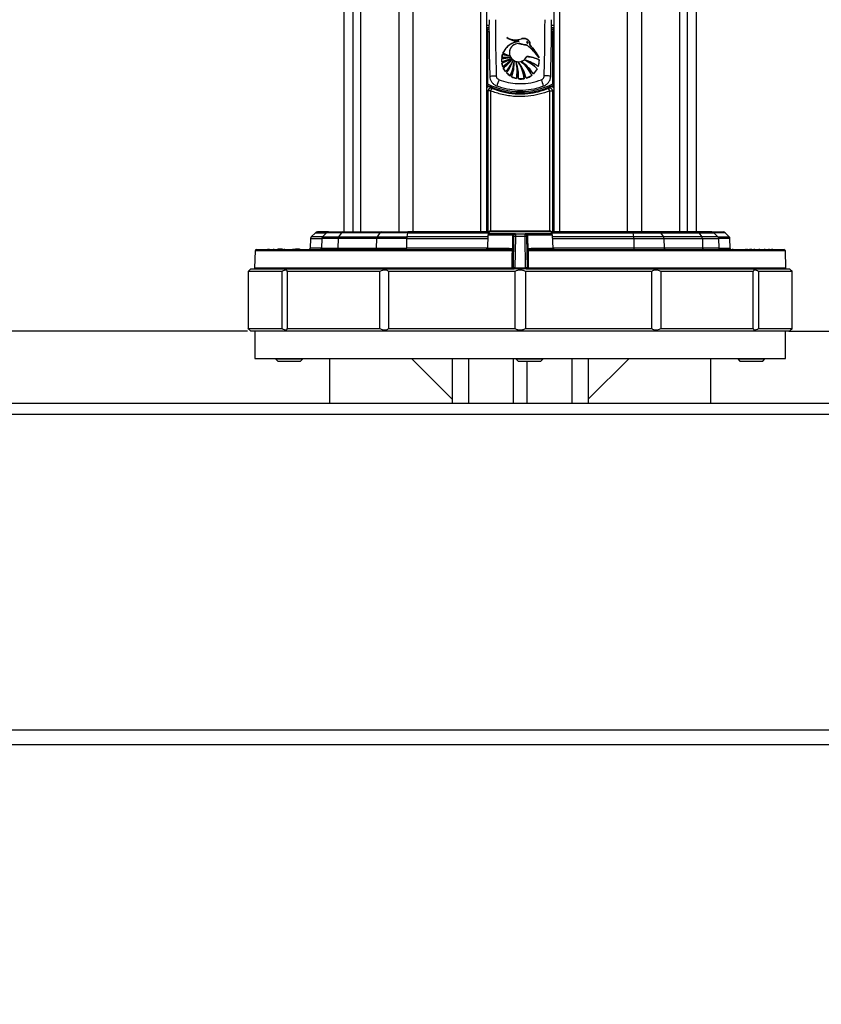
# Model space of a CAD drawing. Header units: millimetres. Extents: x 20 to 26560, y 16 to 18133.
# Tile 88 of 106: x 22192 to 22781, y 1200 to 1923. Entities that reach past the tile are written whole.
import ezdxf

# ---------------------------------------------------------------- set-up
doc = ezdxf.new("R2010")
doc.units = ezdxf.units.MM
doc.header["$LTSCALE"] = 2
doc.layers.add('COMPONENT_GEOMETRY', color=7, linetype='Continuous')
doc.styles.add('SLDTEXTSTYLE0', font='TXT', dxfattribs={"width": 0.75})
doc.dimstyles.new('SLDDIMSTYLE0', dxfattribs={"dimtxt": 150, "dimasz": 6.604, "dimexe": 0, "dimexo": 0.0625, "dimgap": 37.5, "dimtad": 0, "dimtih": 1, "dimtoh": 1, "dimdec": 1, "dimrnd": 1e-09, "dimzin": 12, "dimdsep": 46, "dimtxsty": 'SLDTEXTSTYLE0', "dimsah": 1, "dimcen": 0.09, "dimadec": 0, "dimazin": 3, "dimtfac": 1, "dimtdec": 1, "dimtofl": 0, "dimtmove": 0, "dimatfit": 3, "dimfxl": 1, "dimfrac": 2, "dimtolj": 1, "dimtzin": 12, "dimarcsym": 0})
doc.dimstyles.new('SLDDIMSTYLE1', dxfattribs={"dimtxt": 150, "dimasz": 6.604, "dimexe": 0, "dimexo": 0.0625, "dimgap": 37.5, "dimtad": 0, "dimtih": 1, "dimtoh": 1, "dimdec": 0, "dimrnd": 1e-09, "dimzin": 12, "dimdsep": 46, "dimtxsty": 'SLDTEXTSTYLE0', "dimsah": 1, "dimcen": 0.09, "dimadec": 0, "dimazin": 3, "dimtfac": 1, "dimtdec": 0, "dimtofl": 0, "dimtmove": 0, "dimatfit": 3, "dimfxl": 1, "dimfrac": 2, "dimtolj": 1, "dimtzin": 12, "dimarcsym": 0})
doc.dimstyles.new('SLDDIMSTYLE2', dxfattribs={"dimtxt": 150, "dimasz": 6.604, "dimexe": 0, "dimexo": 0.0625, "dimgap": 37.5, "dimtad": 0, "dimtih": 1, "dimtoh": 1, "dimdec": 1, "dimrnd": 1e-09, "dimzin": 12, "dimdsep": 46, "dimtxsty": 'SLDTEXTSTYLE0', "dimsah": 1, "dimcen": 0.09, "dimadec": 0, "dimazin": 3, "dimtfac": 1, "dimtdec": 1, "dimtmove": 0, "dimatfit": 0, "dimfxl": 1, "dimfrac": 2, "dimtolj": 1, "dimtzin": 12, "dimarcsym": 0})

# ---------------------------------------------------------------- blocks, each defined once
blk = doc.blocks.new('_D_5')
at = {"layer": 'COMPONENT_GEOMETRY', "color": 7}
for p, q in [((24636.41, 1694.45), (24636.41, 1707.15)), ((22757.04, 1694.45), (24642.76, 1694.45)), ((24361.51, 1678.52), (24315.81, 1678.52)), ((24315.81, 1678.52), (24315.81, 1440.4)), ((24911.3, 1678.52), (24957, 1678.52)), ((24957, 1678.52), (24957, 1440.4)), ((24315.81, 1440.4), (24361.51, 1440.4)), ((24957, 1440.4), (24911.3, 1440.4)), ((23668.01, 1230.51), (24642.76, 1230.51)), ((24636.41, 1230.51), (24636.41, 1217.81))]:
    blk.add_line(p, q, dxfattribs=at)
for points in [[(24636.41, 1694.45), (24637.42, 1701.06), (24635.39, 1701.06)], [(24636.41, 1230.51), (24635.39, 1223.91), (24637.42, 1223.91)]]:
    blk.add_solid(points, dxfattribs=at)
at = {"layer": 'COMPONENT_GEOMETRY', "color": 7, "char_height": 150, "attachment_point": 1, "style": 'SLDTEXTSTYLE0'}
for s, insert in [('9.13in', (24361.51, 1633.76)), ('232mm', (24282.66, 1409.33))]:
    blk.add_mtext(s, dxfattribs=dict(at, insert=insert))
blk = doc.blocks.new('_D_6')
at = {"layer": 'COMPONENT_GEOMETRY', "color": 7}
for p, q in [((20582.95, 2137.22), (20537.24, 2137.22)), ((20537.24, 2137.22), (20537.24, 1899.09)), ((21132.74, 2137.22), (21178.44, 2137.22)), ((21178.44, 2137.22), (21178.44, 1899.09)), ((21291.05, 1921.18), (21303.75, 1921.18)), ((21303.75, 1921.18), (21303.75, 1694.45)), ((20537.24, 1899.09), (20582.95, 1899.09)), ((21178.44, 1899.09), (21132.74, 1899.09)), ((22358.96, 1694.45), (21297.4, 1694.45)), ((21303.75, 1328.16), (21303.75, 1694.45)), ((21715.06, 1328.16), (21297.4, 1328.16))]:
    blk.add_line(p, q, dxfattribs=at)
for points in [[(21303.75, 1694.45), (21302.74, 1687.85), (21304.77, 1687.85)], [(21303.75, 1328.16), (21304.77, 1334.76), (21302.74, 1334.76)]]:
    blk.add_solid(points, dxfattribs=at)
at = {"layer": 'COMPONENT_GEOMETRY', "color": 7, "char_height": 150, "attachment_point": 1, "style": 'SLDTEXTSTYLE0'}
for s, insert in [('7.21in', (20582.95, 2092.45)), ('183mm', (20504.09, 1868.03))]:
    blk.add_mtext(s, dxfattribs=dict(at, insert=insert))
blk = doc.blocks.new('_D_7')
at = {"layer": 'COMPONENT_GEOMETRY', "color": 7}
for p, q in [((21651.5, 1398.91), (21651.5, 892.98)), ((23467.5, 1398.91), (23467.5, 892.98)), ((22203.98, 1115.37), (22158.27, 1115.37)), ((22158.27, 1115.37), (22158.27, 877.25)), ((22915.02, 1115.37), (22960.72, 1115.37)), ((22960.72, 1115.37), (22960.72, 877.25)), ((21651.5, 899.33), (22090.27, 899.33)), ((23467.5, 899.33), (23028.73, 899.33)), ((22158.27, 877.25), (22203.98, 877.25)), ((22960.72, 877.25), (22915.02, 877.25))]:
    blk.add_line(p, q, dxfattribs=at)
for points in [[(21651.5, 899.33), (21658.1, 898.31), (21658.1, 900.34)], [(23467.5, 899.33), (23460.89, 900.34), (23460.89, 898.31)]]:
    blk.add_solid(points, dxfattribs=at)
at = {"layer": 'COMPONENT_GEOMETRY', "color": 7, "char_height": 150, "attachment_point": 1, "style": 'SLDTEXTSTYLE0'}
for s, insert in [('2\'11.75"', (22203.98, 1070.61)), ('908mm', (22205.75, 846.18))]:
    blk.add_mtext(s, dxfattribs=dict(at, insert=insert))

msp = doc.modelspace()

# ---------------------------------------------------------------- linework, layer by layer
at = {"color": 7, "linetype": 'Continuous', "lineweight": 25}
for p, q in [((22429.93, 5984.44), (22429.93, 1767.45)), ((22689.06, 1767.45), (22689.06, 5984.44)), ((22534.86, 1767.45), (22534.86, 5365.36)), ((22584.14, 5365.2), (22584.14, 1767.45)), ((22535.51, 1914.5), (22535.51, 1916.5)), ((22535.51, 1914.5), (22535.51, 1876.25)), ((22583.48, 1916.5), (22583.48, 1914.5)), ((22583.48, 1876.25), (22583.48, 1914.5)), ((22554.74, 1906.59), (22558.69, 1907.75)), ((22546, 1895.76), (22546.56, 1898.07)), ((22546.56, 1898.07), (22551.38, 1896.98)), ((22551.38, 1896.98), (22546.84, 1898.81)), ((22545.89, 1892.55), (22545.91, 1894.97)), ((22552.61, 1894.68), (22545.89, 1892.55)), ((22545.91, 1894.97), (22551.99, 1895.63)), ((22551.99, 1895.63), (22546, 1895.76)), ((22546, 1891.56), (22552.61, 1894.68)), ((22546.69, 1888.89), (22546, 1891.56)), ((22553.35, 1893.92), (22546.69, 1888.89)), ((22547.08, 1887.94), (22553.35, 1893.92)), ((22573.53, 1893.92), (22572.74, 1889.05)), ((22548.68, 1885.27), (22547.08, 1887.94)), ((22552.09, 1882.09), (22549.45, 1884.35)), ((22567.92, 1882.53), (22563.82, 1880.45)), ((22572.05, 1887.44), (22569.15, 1883.56)), ((22535.07, 1875.35), (22535.51, 1876.25)), ((22556.75, 1880.13), (22553.21, 1881.42)), ((22562.39, 1880.08), (22558.25, 1879.89)), ((22583.92, 1875.35), (22583.48, 1876.25)), ((22537.76, 1871.16), (22535.87, 1871.16)), ((22581.23, 1871.16), (22583.12, 1871.16)), ((22408.97, 1766.87), (22405.97, 1763.86)), ((22418.6, 1767.45), (22410.39, 1767.45)), ((22417.21, 1766.87), (22414.27, 1763.86)), ((22428.12, 1766.87), (22417.21, 1766.87)), ((22418.6, 1767.45), (22429.12, 1767.45)), ((22428.12, 1766.87), (22426, 1763.86)), ((22456.37, 1766.87), (22428.12, 1766.87)), ((22429.12, 1767.45), (22457.37, 1767.45)), ((22456.37, 1766.87), (22454.25, 1763.86)), ((22476.73, 1766.87), (22456.37, 1766.87)), ((22457.37, 1767.45), (22477.01, 1767.45)), ((22476.73, 1766.87), (22476.14, 1763.86)), ((22536.63, 1767.45), (22477.01, 1767.45)), ((22536.63, 1767.44), (22536.5, 1765.95)), ((22555.92, 1765.95), (22536.5, 1765.95)), ((22537.62, 1768.35), (22581.37, 1768.35)), ((22555.92, 1765.95), (22555.91, 1763.99)), ((22555.92, 1765.95), (22563.07, 1765.95)), ((22563.09, 1763.99), (22563.07, 1765.95)), ((22582.5, 1765.95), (22563.13, 1765.95)), ((22641.98, 1767.45), (22582.36, 1767.45)), ((22582.5, 1765.95), (22582.37, 1767.44)), ((22661.62, 1767.45), (22641.98, 1767.45)), ((22642.26, 1766.87), (22642.85, 1763.86)), ((22642.26, 1766.87), (22662.62, 1766.87)), ((22689.87, 1767.45), (22661.62, 1767.45)), ((22662.62, 1766.87), (22664.74, 1763.86)), ((22662.62, 1766.87), (22690.87, 1766.87)), ((22700.39, 1767.45), (22689.87, 1767.45)), ((22690.87, 1766.87), (22692.99, 1763.86)), ((22690.87, 1766.87), (22701.78, 1766.87)), ((22700.39, 1767.45), (22708.6, 1767.45)), ((22701.78, 1766.87), (22704.72, 1763.86)), ((22713.02, 1763.86), (22710.02, 1766.87)), ((22405.39, 1762.52), (22405.14, 1755.42)), ((22413.69, 1762.52), (22413.45, 1755.42)), ((22425.58, 1762.52), (22413.69, 1762.52)), ((22414.27, 1763.86), (22426, 1763.86)), ((22425.58, 1762.52), (22425.41, 1755.42)), ((22453.83, 1762.52), (22425.58, 1762.52)), ((22426, 1763.86), (22454.25, 1763.86)), ((22453.83, 1762.52), (22453.66, 1755.42)), ((22476.02, 1762.52), (22453.83, 1762.52)), ((22454.25, 1763.86), (22476.14, 1763.86)), ((22476.02, 1762.52), (22475.98, 1755.42)), ((22535.71, 1764.99), (22535.38, 1755.42)), ((22554.15, 1764.95), (22554.15, 1764.99)), ((22554.51, 1740.96), (22554.91, 1763.99)), ((22554.91, 1763.99), (22554.92, 1764.97)), ((22555.91, 1763.99), (22555.5, 1740.96)), ((22563.09, 1763.99), (22555.91, 1763.99)), ((22563.49, 1740.96), (22563.09, 1763.99)), ((22564.07, 1764.97), (22564.09, 1763.99)), ((22564.09, 1763.99), (22564.49, 1740.96)), ((22564.84, 1764.99), (22564.84, 1764.95)), ((22583.61, 1755.42), (22583.28, 1764.99)), ((22664.74, 1763.86), (22642.85, 1763.86)), ((22642.97, 1762.52), (22643.02, 1755.42)), ((22642.97, 1762.52), (22665.16, 1762.52)), ((22692.99, 1763.86), (22664.74, 1763.86)), ((22665.16, 1762.52), (22665.33, 1755.42)), ((22665.16, 1762.52), (22693.41, 1762.52)), ((22704.72, 1763.86), (22692.99, 1763.86)), ((22693.41, 1762.52), (22693.58, 1755.42)), ((22693.41, 1762.52), (22705.3, 1762.52)), ((22705.3, 1762.52), (22705.54, 1755.42)), ((22713.85, 1755.42), (22713.6, 1762.52)), ((22364.63, 1753.48), (22364.3, 1740.96)), ((22365.63, 1754.45), (22551.15, 1754.45)), ((22374.02, 1755.01), (22374.02, 1754.45)), ((22374.78, 1755.01), (22374.78, 1754.45)), ((22378.17, 1755.01), (22378.17, 1754.45)), ((22381.32, 1754.95), (22381.32, 1754.45)), ((22381.32, 1754.95), (22384.51, 1754.95)), ((22381.32, 1754.95), (22381.32, 1754.45)), ((22381.32, 1754.95), (22381.32, 1754.95)), ((22383.5, 1755.01), (22383.5, 1754.95)), ((22383.79, 1755.01), (22383.79, 1754.95)), ((22383.88, 1755.01), (22383.88, 1754.95)), ((22383.92, 1755.01), (22383.92, 1754.95)), ((22384.04, 1755.01), (22384.04, 1754.95)), ((22384.12, 1755.01), (22384.12, 1754.95)), ((22384.32, 1755.01), (22384.32, 1754.95)), ((22384.4, 1755.01), (22384.4, 1754.45)), ((22384.51, 1755.01), (22384.51, 1754.45)), ((22384.58, 1755.01), (22384.58, 1754.45)), ((22385.95, 1754.95), (22385.95, 1754.45)), ((22386.28, 1754.45), (22386.28, 1755.01)), ((22392.48, 1755.01), (22392.48, 1754.45)), ((22392.58, 1754.95), (22392.58, 1754.45)), ((22393.91, 1754.45), (22393.91, 1755.01)), ((22394.25, 1754.95), (22397.36, 1754.95)), ((22397.36, 1754.95), (22397.36, 1754.45)), ((22413.45, 1755.42), (22425.41, 1755.42)), ((22425.41, 1755.42), (22453.66, 1755.42)), ((22453.66, 1755.42), (22475.98, 1755.42)), ((22553.77, 1754.39), (22551.15, 1754.45)), ((22551.48, 1755.42), (22553.98, 1755.3)), ((22565.01, 1755.3), (22567.51, 1755.42)), ((22567.85, 1754.45), (22565.23, 1754.39)), ((22567.85, 1754.45), (22753.36, 1754.45)), ((22665.33, 1755.42), (22643.02, 1755.42)), ((22693.58, 1755.42), (22665.33, 1755.42)), ((22705.54, 1755.42), (22693.58, 1755.42)), ((22713.03, 1754.95), (22713.03, 1754.45)), ((22715.67, 1754.45), (22715.67, 1755.01)), ((22725.08, 1755.01), (22725.08, 1754.95)), ((22725.13, 1755.01), (22725.13, 1754.95)), ((22725.15, 1755.01), (22725.15, 1754.95)), ((22725.18, 1755.01), (22725.18, 1754.95)), ((22725.24, 1755.01), (22725.24, 1754.95)), ((22725.37, 1755.01), (22725.37, 1754.95)), ((22725.97, 1755.01), (22725.97, 1754.45)), ((22728.52, 1754.45), (22728.52, 1755.01)), ((22729.15, 1755.01), (22729.15, 1754.45)), ((22731.77, 1754.45), (22731.77, 1755.01)), ((22734.86, 1754.95), (22734.86, 1755.01)), ((22734.95, 1754.95), (22734.95, 1755.01)), ((22735.49, 1754.45), (22735.49, 1755.01)), ((22739.26, 1754.45), (22739.26, 1755.01)), ((22742.56, 1754.45), (22742.56, 1755.01)), ((22744.64, 1754.45), (22744.64, 1755.01)), ((22744.97, 1754.45), (22744.97, 1755.01)), ((22754.69, 1740.96), (22754.36, 1753.48)), ((22384.42, 1738.45), (22359.53, 1738.45)), ((22359.53, 1738.45), (22359.53, 1696.45)), ((22361.5, 1740.45), (22360.49, 1739.44)), ((22361.5, 1740.45), (22555.01, 1740.45)), ((22384.42, 1696.45), (22384.42, 1738.45)), ((22456.22, 1738.45), (22388.23, 1738.45)), ((22388.23, 1738.45), (22388.23, 1696.45)), ((22456.22, 1696.45), (22456.22, 1738.45)), ((22555.69, 1738.45), (22462.81, 1738.45)), ((22462.81, 1738.45), (22462.81, 1696.45)), ((22555.5, 1740.45), (22555.01, 1740.45)), ((22555.5, 1740.45), (22555.5, 1740.96)), ((22555.5, 1740.96), (22563.49, 1740.96)), ((22563.49, 1740.45), (22555.5, 1740.45)), ((22555.69, 1696.45), (22555.69, 1738.45)), ((22656.18, 1738.45), (22563.3, 1738.45)), ((22563.3, 1738.45), (22563.3, 1696.45)), ((22563.49, 1740.45), (22563.49, 1740.96)), ((22563.99, 1740.45), (22563.49, 1740.45)), ((22563.99, 1740.45), (22757.5, 1740.45)), ((22656.18, 1696.45), (22656.18, 1738.45)), ((22730.77, 1738.45), (22662.77, 1738.45)), ((22662.77, 1738.45), (22662.77, 1696.45)), ((22730.77, 1696.45), (22730.77, 1738.45)), ((22759.46, 1738.45), (22734.57, 1738.45)), ((22734.57, 1738.45), (22734.57, 1696.45)), ((22758.5, 1739.45), (22757.5, 1740.45)), ((22759.46, 1696.45), (22759.46, 1738.45)), ((22359.53, 1696.45), (22384.42, 1696.45)), ((22360.49, 1695.46), (22361.5, 1694.45)), ((22559.5, 1694.45), (22361.5, 1694.45)), ((22364.5, 1694.45), (22364.5, 1674.45)), ((22388.23, 1696.45), (22456.22, 1696.45)), ((22462.81, 1696.45), (22555.69, 1696.45)), ((22757.5, 1694.45), (22559.5, 1694.45)), ((22563.3, 1696.45), (22656.18, 1696.45)), ((22662.77, 1696.45), (22730.77, 1696.45)), ((22734.57, 1696.45), (22759.46, 1696.45)), ((22754.5, 1674.45), (22754.5, 1694.45)), ((22757.5, 1694.45), (22758.5, 1695.46)), ((22364.5, 1674.45), (22754.5, 1674.45)), ((22379.64, 1674.45), (22379.64, 1674.11)), ((22379.64, 1674.11), (22381.29, 1672.45)), ((22379.64, 1674.11), (22384.04, 1674.11)), ((22381.29, 1672.45), (22384.97, 1672.45)), ((22384.04, 1674.11), (22399.64, 1674.11)), ((22384.97, 1672.45), (22397.98, 1672.45)), ((22397.98, 1672.45), (22399.64, 1674.11)), ((22399.64, 1674.11), (22399.64, 1674.45)), ((22419.5, 1641.45), (22419.5, 1674.45)), ((22479.5, 1674.45), (22509.5, 1644.45)), ((22509.5, 1674.45), (22509.5, 1641.45)), ((22554.5, 1641.45), (22554.5, 1674.45)), ((22556.37, 1674.45), (22556.37, 1674.11)), ((22556.37, 1674.11), (22558.03, 1672.45)), ((22556.37, 1674.11), (22574.66, 1674.11)), ((22558.03, 1672.45), (22573.29, 1672.45)), ((22564.5, 1641.45), (22564.5, 1672.45)), ((22573.29, 1672.45), (22574.71, 1672.45)), ((22574.66, 1674.11), (22576.37, 1674.11)), ((22574.71, 1672.45), (22576.37, 1674.11)), ((22576.37, 1674.11), (22576.37, 1674.45)), ((22609.5, 1674.45), (22609.5, 1641.45)), ((22639.5, 1674.45), (22609.5, 1644.45)), ((22699.5, 1641.45), (22699.5, 1674.45)), ((22719.36, 1674.45), (22719.36, 1674.11)), ((22719.36, 1674.11), (22721.01, 1672.45)), ((22719.36, 1674.11), (22739.36, 1674.11)), ((22721.01, 1672.45), (22737.7, 1672.45)), ((22737.7, 1672.45), (22739.36, 1674.11)), ((22739.36, 1674.11), (22739.36, 1674.45)), ((23455.5, 1641.45), (21663.5, 1641.45)), ((21662.32, 1633.45), (23456.67, 1633.45)), ((21657.12, 1401.45), (23461.87, 1401.45)), ((23415, 1390.45), (21704, 1390.45))]:
    msp.add_line(p, q, dxfattribs=at)
at = {"color": 8, "linetype": 'Continuous', "lineweight": 25}
for p, q in [((22429.94, 5984.44), (22429.94, 1767.45)), ((22436.74, 1767.45), (22436.74, 5982.2)), ((22442.21, 5981.98), (22442.21, 1767.45)), ((22470.46, 1767.45), (22470.46, 5979.93)), ((22480.66, 5979.42), (22480.66, 1767.45)), ((22638.33, 1767.45), (22638.33, 5979.42)), ((22648.53, 5979.93), (22648.53, 1767.45)), ((22676.78, 1767.45), (22676.78, 5981.98)), ((22682.25, 5982.2), (22682.25, 1767.45)), ((22689.05, 1767.45), (22689.05, 5984.44)), ((22530.57, 1767.45), (22530.57, 5370.18)), ((22588.43, 5370.31), (22588.43, 1767.45)), ((22534.86, 1919.37), (22536.58, 1919.37)), ((22582.49, 1919.37), (22584.14, 1919.37)), ((22536.58, 1917.37), (22534.86, 1917.37)), ((22535.51, 1916.5), (22536.58, 1916.5)), ((22536.59, 1914.5), (22535.51, 1914.5)), ((22583.48, 1914.5), (22582.43, 1914.5)), ((22582.45, 1916.5), (22583.48, 1916.5)), ((22584.14, 1917.37), (22582.46, 1917.37)), ((22534.86, 1876.41), (22535.51, 1876.25)), ((22535.07, 1875.35), (22534.86, 1875.46)), ((22534.86, 1875.07), (22534.94, 1875.24)), ((22584.14, 1875.46), (22583.92, 1875.35)), ((22584.05, 1875.24), (22584.14, 1875.07)), ((22535.87, 1767.45), (22535.87, 1871.16)), ((22537.76, 1871.16), (22537.76, 1768.35)), ((22581.23, 1768.35), (22581.23, 1871.16)), ((22583.12, 1871.16), (22583.12, 1767.45)), ((22408.97, 1766.87), (22417.21, 1766.87)), ((22476.73, 1766.87), (22536.58, 1766.87)), ((22582.37, 1767.44), (22536.63, 1767.44)), ((22582.42, 1766.87), (22642.26, 1766.87)), ((22710.02, 1766.87), (22701.78, 1766.87)), ((22405.39, 1762.52), (22413.69, 1762.52)), ((22414.27, 1763.86), (22405.97, 1763.86)), ((22476.02, 1762.52), (22535.63, 1762.52)), ((22535.67, 1763.86), (22476.14, 1763.86)), ((22554.15, 1764.99), (22535.71, 1764.99)), ((22583.28, 1764.99), (22564.84, 1764.99)), ((22642.85, 1763.86), (22583.32, 1763.86)), ((22583.37, 1762.52), (22642.97, 1762.52)), ((22704.72, 1763.86), (22713.02, 1763.86)), ((22713.6, 1762.52), (22705.3, 1762.52)), ((22553.75, 1753.48), (22364.63, 1753.48)), ((22413.45, 1755.42), (22405.14, 1755.42)), ((22535.38, 1755.42), (22475.98, 1755.42)), ((22535.38, 1755.42), (22551.48, 1755.42)), ((22754.36, 1753.48), (22565.24, 1753.48)), ((22567.51, 1755.42), (22583.61, 1755.42)), ((22643.02, 1755.42), (22583.61, 1755.42)), ((22705.54, 1755.42), (22713.85, 1755.42)), ((22364.3, 1740.96), (22553.54, 1740.96)), ((22565.46, 1740.96), (22754.69, 1740.96)), ((22521.5, 1674.45), (22521.5, 1641.45)), ((22597.5, 1674.45), (22597.5, 1641.45))]:
    msp.add_line(p, q, dxfattribs=at)
at = {"color": 8, "linetype": 'Continuous', "lineweight": 25, "flags": 128}
for points in [[(22537.08, 1882.04), (22537.14, 1882.04), (22537.45, 1882.05), (22537.99, 1882.07), (22538.75, 1882.09), (22539.68, 1882.12), (22540.73, 1882.15), (22541.86, 1882.18)], [(22581.91, 1882.04), (22581.85, 1882.04), (22581.55, 1882.05), (22581, 1882.07), (22580.24, 1882.09), (22579.31, 1882.12), (22578.26, 1882.15), (22577.14, 1882.18)]]:
    msp.add_lwpolyline(points, dxfattribs=at)
at = {"color": 7, "linetype": 'Continuous', "lineweight": 25, "flags": 128}
for points in [[(22476.73, 1766.87), (22476.76, 1767), (22476.79, 1767.11), (22476.82, 1767.22), (22476.86, 1767.3), (22476.9, 1767.37), (22476.93, 1767.41), (22476.97, 1767.44), (22477.01, 1767.45)], [(22642.26, 1766.87), (22642.23, 1767), (22642.2, 1767.11), (22642.17, 1767.22), (22642.13, 1767.3), (22642.1, 1767.37), (22642.06, 1767.41), (22642.02, 1767.44), (22641.98, 1767.45)], [(22553.98, 1755.3), (22554.02, 1757.3), (22554.15, 1764.95)], [(22564.84, 1764.95), (22564.88, 1762.95), (22565.01, 1755.3)], [(22551.15, 1754.45), (22551.21, 1754.47), (22551.27, 1754.52), (22551.33, 1754.61), (22551.38, 1754.73), (22551.42, 1754.88), (22551.45, 1755.04), (22551.47, 1755.23), (22551.48, 1755.42)], [(22553.54, 1740.96), (22553.56, 1742.45), (22553.7, 1750.45), (22553.75, 1753.48)], [(22565.24, 1753.48), (22565.27, 1751.48), (22565.41, 1743.48), (22565.46, 1740.96)], [(22567.85, 1754.45), (22567.78, 1754.47), (22567.72, 1754.52), (22567.66, 1754.61), (22567.61, 1754.73), (22567.57, 1754.88), (22567.54, 1755.04), (22567.52, 1755.23), (22567.51, 1755.42)]]:
    msp.add_lwpolyline(points, dxfattribs=at)
at = {"color": 7, "linetype": 'Continuous', "lineweight": 25}
for centre, radius, start, end in [((22559.69, 1893.66), 13.84, 110.92308, 158.17558), ((22557.79, 1921.86), 14.14, 234.94908, 273.63364), ((22556.04, 1922.28), 13.58, 242.03083, 289.44489), ((22558.25, 1899.2), 6.69, 90, 335.57879), ((22563.96, 1882.49), 25.8, 101.77962, 110.92308), ((22534.94, 1867.88), 47.29, 35.54171, 50.97656), ((22533.98, 1874.26), 44.73, 28.15211, 43.18066), ((22559.69, 1893.66), 13.84, 161.44205, 171.26478), ((22555.23, 1925.42), 28.7, 252.42277, 262.29992), ((22562.12, 1930.39), 35.09, 244.1715, 252.17965), ((22561.21, 1866.94), 29.66, 65.45324, 83.93443), ((22559.69, 1893.66), 13.84, 174.57632, 184.60696), ((22540.6, 1920.96), 28.9, 280.55002, 294.57239), ((22546.1, 1921.4), 26.44, 269.57505, 282.86036), ((22549.83, 1933.62), 38.05, 264.23199, 273.24999), ((22538.2, 1916.67), 26.29, 287.27052, 303.24982), ((22559.69, 1893.66), 13.84, 188.73522, 200.1624), ((22529.31, 1918.85), 34.64, 300.12791, 313.97092), ((22529.52, 1912.66), 30.32, 305.37994, 321.8112), ((22529.12, 1904.31), 27.3, 315.76871, 336.04373), ((22525.46, 1902.45), 30.06, 322.95646, 342.12936), ((22514.81, 1898.45), 40.72, 336.30302, 351.80796), ((22525.23, 1891.93), 29.89, 339.42574, 1.38433), ((22528.88, 1881.78), 29.43, 356.32352, 20.40871), ((22527.57, 1885.4), 29.65, 349.76985, 12.94962), ((22534.88, 1873.67), 29.72, 13.1802, 38.17055), ((22532.5, 1876.44), 30.11, 6.95015, 31.21386), ((22545.85, 1869.33), 27.31, 31.41666, 57.40516), ((22541.23, 1870.16), 29.41, 24.86126, 48.91516), ((22554.06, 1862.91), 32.12, 54.4516, 73.94533), ((22548.41, 1863.21), 33.85, 45.7104, 64.57885), ((22559.69, 1893.66), 13.84, 340.52847, 1.07012), ((22559.69, 1893.66), 13.84, 204.39198, 217.30176), ((22559.69, 1893.66), 13.84, 222.28808, 236.73372), ((22559.69, 1893.66), 13.84, 287.39151, 306.4775), ((22559.69, 1893.66), 13.84, 313.14447, 333.28762), ((22559.5, 1924.58), 54.95, 243.6072, 296.3928), ((22559.5, 1924.58), 53.95, 243.6072, 296.3928), ((22575.14, 1865.81), 34.02, 156.53496, 164.84941), ((22559.69, 1893.66), 13.84, 242.12155, 257.73891), ((22559.69, 1893.66), 13.84, 264.04777, 281.25434), ((22543.85, 1865.81), 34.02, 15.15059, 23.46504), ((22537.88, 1871.15), 2, 68.23445, 179.80602), ((22548.04, 1867.51), 10.91, 149.76079, 160.50433), ((22581.12, 1871.15), 2, 0.19398, 111.76555), ((22570.95, 1867.51), 10.91, 19.49567, 30.23921), ((22410.39, 1765.45), 2, 90, 135), ((22418.6, 1765.51), 1.94, 90.10104, 135.7072), ((22429.18, 1766.2), 1.25, 92.7971, 147.92528), ((22457.43, 1766.2), 1.25, 92.7971, 147.92528), ((22536.71, 1764.95), 1, 90, 178), ((22537.62, 1767.35), 1, 90, 175), ((22555.92, 1764.95), 1, 90, 179), ((22563.07, 1764.95), 1, 1, 90), ((22581.37, 1767.35), 1, 5, 90), ((22582.28, 1764.95), 1, 2, 90), ((22661.56, 1766.2), 1.25, 32.07472, 87.2029), ((22689.81, 1766.2), 1.25, 32.07472, 87.2029), ((22700.39, 1765.51), 1.94, 44.2928, 89.89896), ((22708.6, 1765.45), 2, 45, 90), ((22407.39, 1762.45), 2, 135, 178), ((22415.71, 1762.45), 2.02, 135.69298, 178.13155), ((22428.04, 1762.5), 2.45, 146.25515, 179.56383), ((22456.29, 1762.5), 2.45, 146.25515, 179.56383), ((22483.59, 1762.55), 7.57, 169.98797, 180.21549), ((22554.54, 1771.34), 6.36, 266.50996, 273.49004), ((22554.41, 1770.51), 5.57, 267.29606, 275.28267), ((22555.41, 1749.66), 14.34, 88.00162, 91.99838), ((22563.59, 1749.66), 14.34, 88.00162, 91.99838), ((22564.46, 1771.34), 6.36, 266.50996, 273.49004), ((22564.58, 1770.51), 5.57, 264.71733, 272.70394), ((22635.4, 1762.55), 7.57, 359.78451, 10.01203), ((22662.7, 1762.5), 2.45, 0.43617, 33.74485), ((22690.95, 1762.5), 2.45, 0.43617, 33.74485), ((22703.28, 1762.45), 2.02, 1.86845, 44.30702), ((22711.61, 1762.45), 2, 2, 45), ((22365.63, 1753.45), 1, 90, 178.5), ((22404.14, 1755.45), 1, 270, 358), ((22412.46, 1755.44), 0.99, 270.54678, 358.58792), ((22424.53, 1755.32), 0.881, 281.02808, 6.54647), ((22452.78, 1755.32), 0.881, 281.02808, 6.54647), ((22474.62, 1755.19), 1.38, 327.51857, 9.41028), ((22534.38, 1755.45), 1, 270, 358), ((22554.15, 1762.84), 9.37, 267.54715, 273.48309), ((22553.79, 1755.36), 0.97, 268.78279, 357.28955), ((22551.83, 1755.34), 2.15, 333.93044, 358.98254), ((22554.25, 1760.83), 5.54, 267.29946, 275.29159), ((22565.21, 1755.36), 0.97, 182.71045, 271.21721), ((22564.75, 1760.83), 5.54, 264.70841, 272.70054), ((22564.84, 1762.84), 9.37, 266.51691, 272.45285), ((22567.16, 1755.34), 2.15, 181.01746, 206.06956), ((22584.61, 1755.45), 1, 182, 270), ((22644.38, 1755.19), 1.38, 170.58972, 212.48143), ((22666.21, 1755.32), 0.881, 173.45353, 258.97192), ((22694.46, 1755.32), 0.881, 173.45353, 258.97192), ((22706.53, 1755.44), 0.99, 181.41208, 269.45322), ((22714.85, 1755.45), 1, 182, 210.68315), ((22753.36, 1753.45), 1, 1.5, 90), ((22364.8, 1740.95), 0.5, 178.5, 270), ((22557.79, 1740.83), 4.25, 178.24249, 185.16508), ((22555.01, 1740.95), 0.5, 179, 270), ((22563.99, 1740.95), 0.5, 270, 1), ((22561.21, 1740.83), 4.25, 354.83492, 1.75751), ((22754.19, 1740.95), 0.5, 270, 1.5)]:
    msp.add_arc(centre, radius, start, end, dxfattribs=at)
at = {"color": 8, "linetype": 'Continuous', "lineweight": 25}
for centre, major_axis, ratio, start_param, end_param in [((22535.51, 1916.4), (4, 0), 0.026186, 1.570796, 1.735817), ((22535.51, 1914.4), (2, 0), 0.052372, 1.570796, 1.905559), ((22583.48, 1916.4), (4, 0), 0.026186, 1.405776, 1.570796), ((22583.48, 1914.4), (2, 0), 0.052372, 1.236034, 1.570796), ((22586.13, 1924.58), (76.45, 0), 0.927237, 3.977288, 3.995077), ((22532.86, 1924.58), (76.45, 0), 0.927237, 5.429701, 5.44749)]:
    msp.add_ellipse(centre, major_axis=major_axis, ratio=ratio, start_param=start_param, end_param=end_param, dxfattribs=at)
at = {"color": 7, "linetype": 'Continuous', "lineweight": 25}
for centre, major_axis, start_param, end_param in [((22555.51, 1740.95), (1, -0.01), 1.571025, 3.141517), ((22563.49, 1740.95), (1, 0.01), 0.000076, 1.570568)]:
    msp.add_ellipse(centre, major_axis=major_axis, ratio=0.008724, start_param=start_param, end_param=end_param, dxfattribs=at)
for points, knots in [([(22536.56, 1923.33), (22536.55, 1916.92), (22536.53, 1903.16), (22536.92, 1889.4), (22537.13, 1882.04)], [0, 0, 0, 0, 0.465283, 1, 1, 1, 1]), ([(22541.27, 1923.46), (22541.28, 1918.37), (22541.32, 1904.6), (22541.65, 1890.84), (22541.86, 1882.18)], [0, 0, 0, 0, 0.370215, 1, 1, 1, 1]), ([(22577.14, 1882.18), (22577.35, 1890.84), (22577.68, 1904.6), (22577.71, 1918.37), (22577.72, 1923.46)], [0, 0, 0, 0, 0.6297853, 1, 1, 1, 1]), ([(22581.89, 1882.04), (22581.97, 1884.8), (22582.33, 1897.27), (22582.57, 1911.08), (22582.47, 1922.13), (22582.46, 1923.46)], [0, 0, 0, 0, 0.200385, 0.903333, 1, 1, 1, 1]), ([(22546.84, 1898.81), (22547.56, 1900.19), (22549, 1902.96), (22552.06, 1905.42), (22554.11, 1906.31), (22554.74, 1906.59)], [0, 0, 0, 0, 0.408816, 0.817629, 1, 1, 1, 1]), ([(22549.67, 1910.28), (22551.09, 1909.7), (22553.92, 1908.54), (22557.78, 1908.64), (22559.9, 1909.27), (22560.56, 1909.47)], [0, 0, 0, 0, 0.4073123, 0.8146318, 1, 1, 1, 1]), ([(22558.69, 1907.75), (22557.08, 1907.79), (22553.86, 1907.86), (22551.07, 1909.48), (22549.67, 1910.28)], [0, 0, 0, 0, 0.499468, 1, 1, 1, 1]), ([(22558.25, 1905.88), (22557.5, 1905.81), (22556, 1905.66), (22553.99, 1904.51), (22552.47, 1902.81), (22551.6, 1900.69), (22551.48, 1898.41), (22552.12, 1896.21), (22553.46, 1894.35), (22555.33, 1893.04), (22557.53, 1892.42), (22559.82, 1892.56), (22561.92, 1893.46), (22563.47, 1894.84), (22564.09, 1895.97), (22564.34, 1896.43)], [0, 0, 0, 0, 0.078696, 0.157392, 0.236095, 0.314802, 0.393497, 0.472181, 0.55087, 0.629574, 0.70828, 0.786977, 0.865665, 0.944358, 1, 1, 1, 1]), ([(22564.72, 1904.62), (22564.56, 1904.69), (22564.1, 1904.91), (22563.01, 1904.83), (22561.61, 1905.29), (22559.99, 1905.82), (22558.83, 1905.86), (22558.25, 1905.88)], [0, 0, 0, 0, 0.076678, 0.228327, 0.480722, 0.736716, 1, 1, 1, 1]), ([(22558.25, 1905.88), (22559.07, 1905.84), (22560.59, 1905.75), (22562.31, 1904.93), (22563.58, 1904.88), (22564.29, 1904.85), (22564.6, 1904.68), (22564.72, 1904.62)], [0, 0, 0, 0, 0.369936, 0.682977, 0.841031, 0.942257, 1, 1, 1, 1]), ([(22558.25, 1905.88), (22559.47, 1905.69), (22561.22, 1905.4), (22563.14, 1904.86), (22564.13, 1904.88), (22564.52, 1904.71), (22564.72, 1904.62)], [0, 0, 0, 0, 0.559889, 0.805798, 0.903562, 1, 1, 1, 1]), ([(22566.6, 1904.88), (22566.64, 1905.26), (22566.72, 1906.02), (22566.34, 1907.17), (22565.62, 1908.27), (22564.49, 1909.2), (22562.87, 1909.73), (22561.49, 1909.75), (22560.7, 1909.51), (22560.56, 1909.47)], [0, 0, 0, 0, 0.125845, 0.251052, 0.393403, 0.557567, 0.726466, 0.952102, 1, 1, 1, 1]), ([(22566.6, 1904.88), (22566.64, 1905.26), (22566.72, 1906.01), (22566.24, 1907.47), (22565.02, 1908.98), (22562.81, 1909.85), (22561.31, 1909.6), (22560.56, 1909.47)], [0, 0, 0, 0, 0.125864, 0.251162, 0.500722, 0.749637, 1, 1, 1, 1]), ([(22560.56, 1909.47), (22561.17, 1909.58), (22562.29, 1909.79), (22563.98, 1909.45), (22565.33, 1908.59), (22566.28, 1907.35), (22566.74, 1906.04), (22566.64, 1905.21), (22566.6, 1904.88)], [0, 0, 0, 0, 0.203305, 0.377232, 0.557372, 0.722911, 0.890069, 1, 1, 1, 1]), ([(22564.25, 1907.02), (22564.26, 1907.04), (22564.29, 1907.08), (22564.37, 1907.13), (22564.5, 1907.17), (22564.72, 1907.16), (22564.99, 1907.06), (22565.21, 1906.9), (22565.33, 1906.74), (22565.38, 1906.63), (22565.38, 1906.53), (22565.35, 1906.45), (22565.3, 1906.38), (22565.21, 1906.33), (22565.05, 1906.3), (22564.82, 1906.33), (22564.55, 1906.44), (22564.36, 1906.61), (22564.26, 1906.76), (22564.22, 1906.87), (22564.22, 1906.96), (22564.24, 1907), (22564.25, 1907.02)], [0, 0, 0, 0, 0.024513, 0.048902, 0.088765, 0.153507, 0.255542, 0.360865, 0.409297, 0.450091, 0.477057, 0.504228, 0.527613, 0.557644, 0.602381, 0.676251, 0.785499, 0.872894, 0.919909, 0.956171, 0.982207, 1, 1, 1, 1]), ([(22573.42, 1895.37), (22572.14, 1897.04), (22569.55, 1900.42), (22566.34, 1903.21), (22564.72, 1904.62)], [0, 0, 0, 0, 0.495447, 1, 1, 1, 1]), ([(22566.6, 1904.88), (22567.88, 1903.42), (22570.47, 1900.47), (22572.43, 1897.08), (22573.42, 1895.37)], [0, 0, 0, 0, 0.4956871, 1, 1, 1, 1]), ([(22564.34, 1896.43), (22565.9, 1896.2), (22569.07, 1895.74), (22572.03, 1894.53), (22573.53, 1893.92)], [0, 0, 0, 0, 0.493445, 1, 1, 1, 1]), ([(22554.06, 1893.23), (22553.35, 1891.81), (22551.91, 1888.91), (22549.77, 1886.5), (22548.68, 1885.27)], [0, 0, 0, 0, 0.492125, 1, 1, 1, 1]), ([(22549.45, 1884.35), (22550.39, 1885.71), (22552.3, 1888.48), (22553.47, 1891.63), (22554.06, 1893.23)], [0, 0, 0, 0, 0.492962, 1, 1, 1, 1]), ([(22555.11, 1892.65), (22554.79, 1890.85), (22554.14, 1887.23), (22552.78, 1883.81), (22552.09, 1882.09)], [0, 0, 0, 0, 0.4954076, 1, 1, 1, 1]), ([(22553.21, 1881.42), (22553.79, 1883.22), (22554.97, 1886.86), (22555.06, 1890.7), (22555.11, 1892.65)], [0, 0, 0, 0, 0.490764, 1, 1, 1, 1]), ([(22556.46, 1892.04), (22556.75, 1890.42), (22557.34, 1887.14), (22557.22, 1883.11), (22556.85, 1880.79), (22556.75, 1880.13)], [0, 0, 0, 0, 0.410916, 0.833749, 1, 1, 1, 1]), ([(22558.25, 1879.89), (22558.28, 1881.52), (22558.32, 1884.84), (22557.53, 1888.92), (22556.73, 1891.27), (22556.46, 1892.04)], [0, 0, 0, 0, 0.395465, 0.802398, 1, 1, 1, 1]), ([(22558.25, 1892.04), (22559.04, 1890.57), (22560.66, 1887.59), (22561.88, 1883.49), (22562.26, 1880.94), (22562.39, 1880.08)], [0, 0, 0, 0, 0.392553, 0.796491, 1, 1, 1, 1]), ([(22563.82, 1880.45), (22563.37, 1882.03), (22562.45, 1885.25), (22560.42, 1889.1), (22558.83, 1891.26), (22558.25, 1892.04)], [0, 0, 0, 0, 0.381125, 0.773301, 1, 1, 1, 1]), ([(22560.56, 1892.33), (22561.73, 1891.2), (22564.12, 1888.91), (22566.45, 1885.48), (22567.56, 1883.25), (22567.92, 1882.53)], [0, 0, 0, 0, 0.395931, 0.803347, 1, 1, 1, 1]), ([(22569.15, 1883.56), (22568.3, 1884.81), (22566.57, 1887.35), (22563.58, 1890.24), (22561.43, 1891.73), (22560.56, 1892.33)], [0, 0, 0, 0, 0.366427, 0.743475, 1, 1, 1, 1]), ([(22562.95, 1893.78), (22564.57, 1892.92), (22567.87, 1891.19), (22570.64, 1888.7), (22572.05, 1887.44)], [0, 0, 0, 0, 0.493177, 1, 1, 1, 1]), ([(22572.74, 1889.05), (22571.23, 1890.03), (22568.17, 1892.03), (22564.7, 1893.19), (22562.95, 1893.78)], [0, 0, 0, 0, 0.492715, 1, 1, 1, 1]), ([(22537.09, 1882.04), (22537.09, 1882), (22537.02, 1881.24), (22537.42, 1879.73), (22538.35, 1877.72), (22539.86, 1876.08), (22541.25, 1875.1), (22542.13, 1874.8), (22542.32, 1874.74)], [0, 0, 0, 0, 0.012431, 0.243026, 0.473832, 0.706878, 0.936944, 1, 1, 1, 1]), ([(22541.86, 1882.18), (22541.88, 1881.92), (22541.95, 1881.32), (22542.35, 1880.55), (22543.01, 1879.82), (22543.59, 1879.53), (22543.94, 1879.36)], [0, 0, 0, 0, 0.208465, 0.485141, 0.686418, 1, 1, 1, 1]), ([(22575.05, 1879.36), (22575.13, 1879.39), (22575.55, 1879.56), (22576.22, 1880.03), (22576.76, 1880.75), (22577.06, 1881.48), (22577.11, 1881.91), (22577.14, 1882.18)], [0, 0, 0, 0, 0.070163, 0.361578, 0.652268, 0.785269, 1, 1, 1, 1]), ([(22576.67, 1874.73), (22577.32, 1875.02), (22578.69, 1875.65), (22580.34, 1877.3), (22581.46, 1879.36), (22581.95, 1881.02), (22581.88, 1881.92), (22581.87, 1882.04)], [0, 0, 0, 0, 0.222917, 0.471814, 0.717922, 0.960478, 1, 1, 1, 1]), ([(22534.94, 1875.24), (22535.18, 1875.12), (22535.66, 1874.88), (22536.45, 1874.5), (22536.98, 1874.24), (22537.31, 1874.08), (22537.4, 1874.03), (22537.4, 1874.03)], [0, 0, 0, 0, 0.2285857, 0.4569509, 0.8465227, 0.9963843, 1, 1, 1, 1]), ([(22576.68, 1874.7), (22576.14, 1874.49), (22573.16, 1873.37), (22567.45, 1871.91), (22559.59, 1871.23), (22551.68, 1871.89), (22545.97, 1873.32), (22542.9, 1874.48), (22542.31, 1874.7)], [0, 0, 0, 0, 0.050072, 0.271765, 0.49989, 0.719919, 0.946238, 1, 1, 1, 1]), ([(22543.94, 1879.36), (22544.47, 1879.16), (22547.19, 1878.14), (22552.36, 1876.85), (22559.7, 1876.25), (22567.44, 1876.87), (22572.49, 1878.52), (22575.05, 1879.36)], [0, 0, 0, 0, 0.053725, 0.273888, 0.500206, 0.745779, 1, 1, 1, 1]), ([(22581.59, 1874.03), (22581.59, 1874.03), (22581.68, 1874.08), (22582.01, 1874.24), (22582.55, 1874.5), (22583.33, 1874.88), (22583.81, 1875.12), (22584.05, 1875.24)], [0, 0, 0, 0, 0.003616, 0.153477, 0.543049, 0.771414, 1, 1, 1, 1]), ([(22537.4, 1874.03), (22537.47, 1873.98), (22537.88, 1873.63), (22538.28, 1873.29), (22538.62, 1873.01)], [0, 0, 0, 0, 0.16642, 1, 1, 1, 1]), ([(22581.23, 1871.16), (22578.68, 1870.24), (22573.53, 1868.4), (22564.97, 1866.97), (22555.75, 1866.79), (22546.4, 1868.1), (22540.54, 1870.17), (22537.76, 1871.16)], [0, 0, 0, 0, 0.182245, 0.36824, 0.58185, 0.801621, 1, 1, 1, 1]), ([(22538.62, 1873.01), (22541.29, 1872.06), (22546.83, 1870.09), (22555.81, 1868.8), (22564.61, 1868.95), (22572.93, 1870.34), (22577.87, 1872.11), (22580.37, 1873.01)], [0, 0, 0, 0, 0.198431, 0.411966, 0.631726, 0.813965, 1, 1, 1, 1]), ([(22580.37, 1873.01), (22580.46, 1873.08), (22580.87, 1873.42), (22581.27, 1873.76), (22581.59, 1874.03)], [0, 0, 0, 0, 0.2202516, 1, 1, 1, 1]), ([(22554.15, 1764.99), (22554.16, 1765.05), (22554.18, 1765.15), (22554.27, 1765.34), (22554.47, 1765.56), (22554.89, 1765.8), (22555.39, 1765.93), (22555.76, 1765.95), (22555.92, 1765.95), (22555.92, 1765.95)], [0, 0, 0, 0, 0.088284, 0.128878, 0.27071, 0.482661, 0.780963, 0.994399, 1, 1, 1, 1]), ([(22563.07, 1765.95), (22563.07, 1765.95), (22563.23, 1765.95), (22563.6, 1765.93), (22564.11, 1765.8), (22564.53, 1765.56), (22564.72, 1765.34), (22564.82, 1765.15), (22564.83, 1765.05), (22564.84, 1764.99)], [0, 0, 0, 0, 0.005601, 0.219037, 0.517339, 0.72929, 0.871122, 0.911716, 1, 1, 1, 1]), ([(22553.75, 1753.48), (22553.76, 1753.59), (22553.76, 1753.81), (22553.77, 1754.11), (22553.77, 1754.3), (22553.77, 1754.37), (22553.77, 1754.39)], [0, 0, 0, 0, 0.280481, 0.560909, 0.841352, 1, 1, 1, 1]), ([(22565.23, 1754.39), (22565.23, 1754.34), (22565.22, 1754.25), (22565.23, 1753.99), (22565.23, 1753.72), (22565.24, 1753.54), (22565.24, 1753.48)], [0, 0, 0, 0, 0.280604, 0.561105, 0.841525, 1, 1, 1, 1]), ([(22359.53, 1738.45), (22359.81, 1738.74), (22360.35, 1739.3), (22360.44, 1739.4), (22360.49, 1739.44)], [0, 0, 0, 0, 0.509009, 1, 1, 1, 1]), ([(22388.23, 1738.45), (22388.17, 1738.73), (22388.04, 1739.29), (22387.21, 1739.54), (22385.96, 1739.27), (22384.95, 1738.73), (22384.42, 1738.45)], [0, 0, 0, 0, 0.25434, 0.510225, 0.74435, 1, 1, 1, 1]), ([(22462.81, 1738.45), (22462.44, 1738.73), (22461.69, 1739.29), (22460.01, 1739.54), (22458.1, 1739.27), (22456.86, 1738.73), (22456.22, 1738.45)], [0, 0, 0, 0, 0.25434, 0.510225, 0.74435, 1, 1, 1, 1]), ([(22553.54, 1740.96), (22553.65, 1740.97), (22553.87, 1740.97), (22554.17, 1740.97), (22554.38, 1740.97), (22554.49, 1740.96), (22554.5, 1740.96), (22554.51, 1740.96)], [0, 0, 0, 0, 0.218911, 0.437804, 0.656674, 0.875599, 1, 1, 1, 1]), ([(22563.3, 1738.45), (22563.02, 1738.6), (22562.45, 1738.89), (22561.5, 1739.21), (22560.48, 1739.41), (22559.45, 1739.47), (22558.45, 1739.4), (22557.49, 1739.21), (22556.55, 1738.9), (22555.98, 1738.6), (22555.69, 1738.45)], [0, 0, 0, 0, 0.125658, 0.254213, 0.380096, 0.510315, 0.625689, 0.744467, 0.870637, 1, 1, 1, 1]), ([(22564.49, 1740.96), (22564.49, 1740.96), (22564.5, 1740.96), (22564.54, 1740.96), (22564.61, 1740.97), (22564.7, 1740.97), (22564.82, 1740.97), (22564.95, 1740.97), (22565.1, 1740.97), (22565.24, 1740.97), (22565.36, 1740.97), (22565.42, 1740.96), (22565.46, 1740.96)], [0, 0, 0, 0, 0.107998, 0.219127, 0.327104, 0.438216, 0.546145, 0.65721, 0.765112, 0.876147, 0.937791, 1, 1, 1, 1]), ([(22662.77, 1738.45), (22662.13, 1738.73), (22660.84, 1739.29), (22658.93, 1739.54), (22657.28, 1739.27), (22656.56, 1738.73), (22656.18, 1738.45)], [0, 0, 0, 0, 0.25434, 0.510225, 0.74435, 1, 1, 1, 1]), ([(22734.57, 1738.45), (22734.05, 1738.73), (22732.99, 1739.29), (22731.75, 1739.54), (22730.94, 1739.27), (22730.83, 1738.73), (22730.77, 1738.45)], [0, 0, 0, 0, 0.25434, 0.510225, 0.74435, 1, 1, 1, 1]), ([(22758.5, 1739.45), (22758.5, 1739.45), (22758.48, 1739.47), (22758.55, 1739.39), (22758.73, 1739.21), (22759.03, 1738.89), (22759.32, 1738.6), (22759.46, 1738.45)], [0, 0, 0, 0, 0.020781, 0.251493, 0.489013, 0.741313, 1, 1, 1, 1]), ([(22360.49, 1695.46), (22360.49, 1695.46), (22360.57, 1695.37), (22360.28, 1695.67), (22359.79, 1696.18), (22359.53, 1696.45)], [0, 0, 0, 0, 0.021086, 0.489031, 1, 1, 1, 1]), ([(22384.42, 1696.45), (22384.95, 1696.17), (22386, 1695.61), (22387.24, 1695.37), (22388.05, 1695.63), (22388.16, 1696.17), (22388.23, 1696.45)], [0, 0, 0, 0, 0.25434, 0.510225, 0.74435, 1, 1, 1, 1]), ([(22456.22, 1696.45), (22456.86, 1696.17), (22458.15, 1695.61), (22460.06, 1695.37), (22461.72, 1695.63), (22462.44, 1696.17), (22462.81, 1696.45)], [0, 0, 0, 0, 0.25434, 0.510225, 0.74435, 1, 1, 1, 1]), ([(22555.69, 1696.45), (22555.97, 1696.31), (22556.54, 1696.01), (22557.49, 1695.69), (22558.52, 1695.49), (22559.54, 1695.43), (22560.54, 1695.5), (22561.5, 1695.7), (22562.44, 1696.01), (22563.01, 1696.3), (22563.3, 1696.45)], [0, 0, 0, 0, 0.125658, 0.254213, 0.380096, 0.510315, 0.625689, 0.744467, 0.870637, 1, 1, 1, 1]), ([(22656.18, 1696.45), (22656.55, 1696.17), (22657.3, 1695.61), (22658.98, 1695.37), (22660.89, 1695.63), (22662.13, 1696.17), (22662.77, 1696.45)], [0, 0, 0, 0, 0.25434, 0.510225, 0.74435, 1, 1, 1, 1]), ([(22730.77, 1696.45), (22730.83, 1696.17), (22730.95, 1695.61), (22731.78, 1695.37), (22733.03, 1695.63), (22734.04, 1696.17), (22734.57, 1696.45)], [0, 0, 0, 0, 0.25434, 0.510225, 0.74435, 1, 1, 1, 1]), ([(22759.46, 1696.45), (22759.32, 1696.31), (22759.04, 1696.01), (22758.73, 1695.7), (22758.53, 1695.49), (22758.51, 1695.47), (22758.5, 1695.46)], [0, 0, 0, 0, 0.251355, 0.508504, 0.76031, 1, 1, 1, 1])]:
    msp.add_open_spline(points, degree=3, knots=knots, dxfattribs=at)
at = {"color": 8, "linetype": 'Continuous', "lineweight": 25}
for points, knots in [([(22583.48, 1876.25), (22583.69, 1876.3), (22583.92, 1876.36), (22584.12, 1876.41), (22584.14, 1876.41)], [0, 0, 0, 0, 0.920509, 1, 1, 1, 1]), ([(22537.4, 1874.03), (22537.4, 1874.04), (22537.22, 1874.12), (22536.61, 1874.31), (22535.79, 1874.29), (22535.14, 1874.26), (22534.9, 1874.29), (22534.86, 1874.3)], [0, 0, 0, 0, 0.004794, 0.234922, 0.733732, 0.951163, 1, 1, 1, 1]), ([(22537.4, 1874.03), (22537.27, 1874.08), (22536.93, 1874.21), (22536.32, 1874.22), (22535.68, 1874.02), (22535.15, 1873.65), (22534.95, 1873.31), (22534.86, 1873.15)], [0, 0, 0, 0, 0.14271, 0.369986, 0.596227, 0.822096, 1, 1, 1, 1]), ([(22584.14, 1874.3), (22584.09, 1874.29), (22583.85, 1874.26), (22583.2, 1874.29), (22582.39, 1874.31), (22581.78, 1874.12), (22581.59, 1874.04), (22581.59, 1874.03)], [0, 0, 0, 0, 0.048837, 0.266268, 0.765078, 0.995206, 1, 1, 1, 1]), ([(22584.14, 1873.14), (22584.08, 1873.25), (22583.93, 1873.56), (22583.47, 1873.93), (22582.85, 1874.19), (22582.18, 1874.23), (22581.78, 1874.1), (22581.59, 1874.03)], [0, 0, 0, 0, 0.123831, 0.348431, 0.573188, 0.798834, 1, 1, 1, 1])]:
    msp.add_open_spline(points, degree=3, knots=knots, dxfattribs=at)

# ---------------------------------------------------------------- dimensions: what is measured, and where the dimension line sits
at = {"layer": 'COMPONENT_GEOMETRY', "color": 7}
for base, p1, p2, dimstyle, picture, middle in [((21303.75, 1694.45), (21717.6, 1328.16), (22361.5, 1694.45), 'SLDDIMSTYLE1', '_D_6', (21303.75, 1921.18)), ((24636.41, 1694.45), (23665.47, 1230.51), (22754.5, 1694.45), 'SLDDIMSTYLE2', '_D_5', (24636.41, 1462.48))]:
    dim = msp.add_linear_dim(base=base, p1=p1, p2=p2, angle=90, dimstyle=dimstyle, dxfattribs=at)
    dim.commit()
    dim.dimension.update_dxf_attribs({"geometry": picture, "text_midpoint": middle, "dimtype": 160})
dim = msp.add_linear_dim(base=(23467.5, 899.33), p1=(21651.5, 1401.45), p2=(23467.5, 1401.45), dimstyle='SLDDIMSTYLE0', dxfattribs=at)
dim.commit()
dim.dimension.update_dxf_attribs({"geometry": '_D_7', "text_midpoint": (22559.5, 899.33), "dimtype": 160})

doc.saveas('drawing.dxf')
